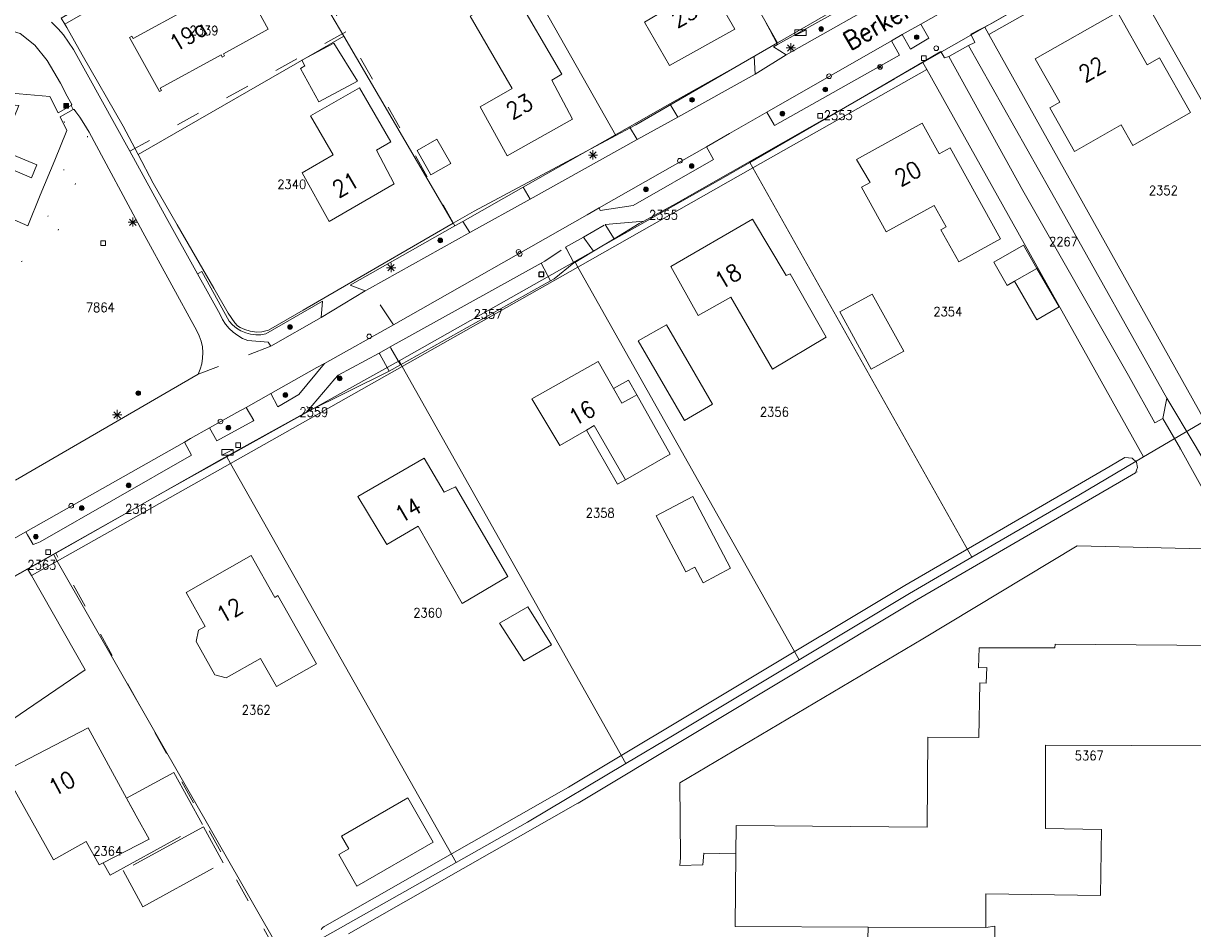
# Model space of a CAD drawing. Header units: metres. Extents: x 3 to 114181, y 112716 to 476231.
# Tile 43 of 90: x 112622 to 112748, y 475339 to 475437. Entities that reach past the tile are written whole.
import ezdxf
from ezdxf.enums import TextEntityAlignment as Align

# ---------------------------------------------------------------- set-up
doc = ezdxf.new("R2010")
doc.units = ezdxf.units.M
doc.header["$MEASUREMENT"] = 0
for name, pattern in [('DGN Style 1', [5.201608, 0.008655, -5.192953]), ('DGN Style 3', [12.11689, 8.654921, -3.461969]), ('DGN Style 5', [6.058445, 2.596476, -3.461969])]:
    doc.linetypes.add(name, pattern=pattern)
for name, color, linetype, lineweight in [('Cultuurscheiding BGT', 3, 'DGN Style 1', 0), ('Functie scheiding OTD BGT', 7, 'DGN Style 5', 0), ('Functie scheiding WGD BGT', 7, 'DGN Style 5', 0), ('Kadasterperceelnummers', 14, 'Continuous', 0), ('Kadasterpercelen', 14, 'Continuous', 13), ('Kant algemeen verharding BGT', 7, 'Continuous', 0), ('Kant water BGT', 4, 'Continuous', 0), ('Luifel H1 BGT', 1, 'DGN Style 3', 13), ('Onbegroeid terreindeel BGT', 7, 'Continuous', 0), ('Pand BGT', 7, 'Continuous', 13), ('Symbool Boom BGT', 3, 'Continuous', 0), ('Symbool Brandkraan BGT', 1, 'Continuous', 0), ('Symbool Inspectieput BGT', 5, 'Continuous', 0), ('Symbool Kast BGT', 7, 'Continuous', 0), ('Symbool Kolk BGT', 5, 'Continuous', 0), ('Symbool Lichtmast BGT', 7, 'Continuous', 0), ('Symbool Paal - Steen BGT', 7, 'Continuous', 0), ('Symbool Verklikker Transportleiding BGT', 5, 'Continuous', 0), ('Symbool Waterleidingput BGT', 5, 'Continuous', 0), ('Tekst Nummeraanduidingsreeks BGT', 7, 'Continuous', 0), ('Tekst ORL Straatnaam BGT', 3, 'Continuous', 0)]:
    doc.layers.add(name, color=color, linetype=linetype, lineweight=lineweight)
doc.styles.add('Style-STANDARD', font='STANDARD.shx')

# ---------------------------------------------------------------- blocks, each defined once
blk = doc.blocks.new('CELQ31')
at = {"layer": 'Symbool Verklikker Transportleiding BGT'}
for p, q in [((0, 0), (-0.025, 0.05)), ((-0.025, 0), (0.025, 0)), ((0, 0), (0.025, 0.05))]:
    blk.add_line(p, q, dxfattribs=at)
blk = doc.blocks.new('CELQ70')
at = {"layer": 'Symbool Kast BGT'}
for p, q in [((-0.062, 0.031), (0.062, 0.031)), ((-0.062, -0.031), (-0.062, 0.031)), ((-0.062, -0.031), (0.062, 0.031)), ((0.062, -0.031), (0.062, 0.031)), ((-0.062, -0.031), (0.062, -0.031))]:
    blk.add_line(p, q, dxfattribs=at)
blk = doc.blocks.new('CELQ21')
at = {"layer": 'Symbool Lichtmast BGT'}
for p, q in [((-0.05, 0), (0.05, 0)), ((0.035, -0.034), (-0.035, 0.034)), ((0.035, 0.034), (-0.035, -0.034)), ((0, 0.053), (0, -0.047))]:
    blk.add_line(p, q, dxfattribs=at)
blk = doc.blocks.new('CELQ42')
at = {"layer": 'Symbool Brandkraan BGT'}
for p, q in [((-0.021, 0.021), (0.021, -0.021)), ((-0.021, -0.021), (0.021, 0.021))]:
    blk.add_line(p, q, dxfattribs=at)
blk.add_circle((0, 0), 0.025, dxfattribs=at)
blk = doc.blocks.new('CELQ72')
at = {"layer": 'Symbool Inspectieput BGT', "flags": 128}
blk.add_lwpolyline([(0.025, 0.025), (-0.025, 0.025), (-0.025, -0.025), (0.025, -0.025)], close=True, dxfattribs=at)
blk = doc.blocks.new('CELQ24_1')
at = {"layer": 'Symbool Kolk BGT'}
blk.add_circle((0, 0), 0.025, dxfattribs=at)
blk = doc.blocks.new('CELQ24_2')
at = {"layer": 'Symbool Waterleidingput BGT'}
blk.add_circle((0, 0), 0.025, dxfattribs=at)
blk = doc.blocks.new('CELA07')
at = {"layer": 'Symbool Boom BGT'}
for radius in [0.025, 0.018, 0.011, 0.00407]:
    blk.add_circle((0, 0), radius, dxfattribs=at)
blk = doc.blocks.new('CELQ20')
at = {"layer": 'Symbool Paal - Steen BGT', "flags": 128}
for points in [[(-0.025, -0.025), (-0.025, 0.025), (0.025, 0.025), (0.025, -0.025)], [(-0.018, -0.018), (-0.018, 0.018), (0.018, 0.018), (0.018, -0.018)], [(-0.011, -0.011), (-0.011, 0.011), (0.011, 0.011), (0.011, -0.011)], [(-0.004, -0.004), (-0.004, 0.004), (0.004, 0.004), (0.004, -0.004)]]:
    blk.add_lwpolyline(points, close=True, dxfattribs=at)

msp = doc.modelspace()

# ---------------------------------------------------------------- linework, layer by layer
at = {"layer": 'Cultuurscheiding BGT', "flags": 128}
for points in [[(112620.25, 475410.31), (112618.02, 475409.6), (112615.63, 475409.18), (112613.19, 475408.79), (112611.39, 475408.81), (112609.65, 475408.91), (112606.96, 475408.93), (112603.68, 475409.11), (112602.96, 475410.06), (112603.42, 475411.16), (112606.43, 475410.54), (112608.24, 475410.29), (112609.59, 475410.13), (112610.88, 475409.94), (112612.79, 475409.99), (112615.13, 475410.39), (112617.38, 475410.74), (112619.36, 475411.4), (112620.91, 475412.25), (112621.76, 475412.86), (112622.48, 475413.58), (112623.14, 475414.25), (112623.89, 475415.12), (112624.43, 475415.86), (112624.69, 475416.46), (112625.07, 475417.33), (112625.36, 475418.26), (112625.82, 475419.44), (112626.05, 475420.31), (112626.34, 475421.46), (112626.55, 475422.64), (112626.66, 475423.6), (112626.74, 475424.73), (112626.54, 475425.63), (112626, 475426.8), (112627.4, 475427.39), (112628, 475426.42), (112628.46, 475425.54), (112628.78, 475424.77), (112628.81, 475424.1), (112628.74, 475423.46), (112628.46, 475422.58), (112627.93, 475420.93), (112627.14, 475418.5), (112626.45, 475416.31), (112626.09, 475415.28), (112625.23, 475413.99), (112624.51, 475413.14), (112623.74, 475412.46), (112622.38, 475411.59), (112620.25, 475410.31)], [(112746.78, 475390.93), (112741.91, 475388.35)]]:
    msp.add_lwpolyline(points, dxfattribs=at)
at = {"layer": 'Functie scheiding OTD BGT', "flags": 128}
for points in [[(112703.26, 475434.57), (112702.43, 475436.15), (112682.32, 475472.14)], [(112648.17, 475449.93), (112648.84, 475449.92), (112656.68, 475435.95)], [(112656.68, 475435.95), (112633.34, 475423.04)], [(112668.43, 475414.99), (112659.73, 475430.5), (112656.68, 475435.95)], [(112649.08, 475336.85), (112641.41, 475350.62), (112638.58, 475355.7), (112625.36, 475379.68)]]:
    msp.add_lwpolyline(points, dxfattribs=at)
at = {"layer": 'Functie scheiding WGD BGT', "flags": 128}
for points in [[(112682.34, 475413.76), (112684.68, 475415.15)], [(112677.74, 475410.97), (112678.15, 475411.2), (112680.39, 475412.7)], [(112661.83, 475404.32), (112659.22, 475408.25)], [(112640.58, 475403.67), (112640.85, 475403.12), (112641.05, 475402.54)], [(112648.58, 475402), (112640.72, 475398.97)], [(112660.28, 475401.27), (112661.44, 475401.94)]]:
    msp.add_lwpolyline(points, dxfattribs=at)
at = {"layer": 'Kadasterpercelen', "linetype": 'Continuous', "flags": 128}
for points in [[(112650.31, 475487.37), (112667.8, 475497.25), (112682.58, 475471.22), (112682.77, 475470.9), (112703.28, 475434.76), (112699.35, 475432.49), (112687.98, 475425.89), (112685.82, 475424.74), (112661.62, 475467.44)], [(112682.58, 475471.22), (112700.17, 475481.16), (112720.91, 475444.94), (112718.12, 475443.34), (112703.28, 475434.76), (112682.77, 475470.9)], [(112668.27, 475415.27), (112670.54, 475416.59), (112685.82, 475424.74), (112661.62, 475467.44), (112652.91, 475462.32), (112651.23, 475461.02), (112649.26, 475458.61), (112648.52, 475457.32), (112648.13, 475455.75), (112647.84, 475454.02), (112647.85, 475452.5), (112648, 475450.9), (112648.43, 475449.42), (112651.79, 475443.43), (112656.46, 475435.46)], [(112784.99, 475414.56), (112763.87, 475402.39), (112740.43, 475443.78), (112761.72, 475455.84)], [(112625.93, 475437.4), (112648.01, 475450.19), (112648.43, 475449.42), (112626.32, 475436.78)], [(112626.32, 475436.78), (112648.43, 475449.42), (112651.79, 475443.43), (112656.46, 475435.46), (112634.24, 475422.71), (112632.64, 475425.75), (112628.2, 475433.44), (112626.55, 475436.4)], [(112739.95, 475444.62), (112728.4, 475438.02), (112725.63, 475436.43), (112726.07, 475435.65), (112740.43, 475443.78)], [(112749.4, 475393.95), (112726.07, 475435.65), (112740.43, 475443.78), (112763.87, 475402.39), (112758.13, 475399.09)], [(112742.79, 475390.05), (112749.4, 475393.95), (112726.07, 475435.65), (112725.63, 475436.43), (112718.96, 475432.63), (112719.38, 475431.87)], [(112668.27, 475415.27), (112655.85, 475408.09), (112652.08, 475405.91), (112648.33, 475403.74), (112647.62, 475403.54), (112647.06, 475403.51), (112646.36, 475403.62), (112645.78, 475403.81), (112645.26, 475404.04), (112644.97, 475404.22), (112644.68, 475404.51), (112643.96, 475405.57), (112642.41, 475408.26), (112638.48, 475415.09), (112635.89, 475419.59), (112634.24, 475422.71), (112656.46, 475435.46)], [(112718.96, 475432.63), (112715.89, 475430.88), (112700.28, 475421.82), (112700.6, 475421.24), (112719.38, 475431.87)], [(112742.79, 475390.05), (112719.38, 475431.87), (112700.6, 475421.24), (112724.24, 475379.22), (112735.78, 475385.92)], [(112700.6, 475421.24), (112700.28, 475421.82), (112697.15, 475420.04), (112681.39, 475411.15), (112681.72, 475410.55)], [(112724.24, 475379.22), (112700.6, 475421.24), (112681.72, 475410.55), (112705.59, 475368.16), (112717.53, 475375.33)], [(112681.72, 475410.55), (112681.39, 475411.15), (112662.42, 475400.43), (112662.76, 475399.82)], [(112705.59, 475368.16), (112681.72, 475410.55), (112662.76, 475399.82), (112686.91, 475356.98), (112692.11, 475360.07)], [(112662.76, 475399.82), (112662.42, 475400.43), (112643.81, 475390.06), (112644.21, 475389.34), (112653.13, 475394.37)], [(112686.91, 475356.98), (112662.76, 475399.82), (112653.13, 475394.37), (112644.21, 475389.34), (112668.59, 475346.29), (112676.27, 475350.63)], [(112643.81, 475390.06), (112637.83, 475386.73), (112625.1, 475379.55), (112625.52, 475378.82), (112644.21, 475389.34)], [(112668.59, 475346.29), (112644.21, 475389.34), (112625.52, 475378.82), (112649.88, 475336.24), (112652.77, 475337.92), (112653.05, 475337.51)], [(112625.1, 475379.55), (112622.31, 475377.97), (112622.73, 475377.24), (112625.52, 475378.82)], [(112622.73, 475377.24), (112628.55, 475367.07), (112615.13, 475357.97), (112612.19, 475350.7), (112613.31, 475343.25), (112616.39, 475337.37), (112620.64, 475331.31), (112624.7, 475325.23), (112629.69, 475328.17), (112631.25, 475325.47), (112649.88, 475336.24), (112625.52, 475378.82)]]:
    msp.add_lwpolyline(points, close=True, dxfattribs=at)
for points in [[(112718.12, 475443.34), (112703.28, 475434.76), (112699.35, 475432.49), (112687.98, 475425.89), (112685.82, 475424.74), (112670.54, 475416.59), (112668.27, 475415.27), (112655.85, 475408.09), (112652.08, 475405.91), (112648.33, 475403.74), (112647.62, 475403.54), (112647.06, 475403.51), (112646.36, 475403.62), (112645.78, 475403.81), (112645.26, 475404.04), (112644.97, 475404.22), (112644.68, 475404.51), (112643.96, 475405.57), (112642.41, 475408.26), (112638.48, 475415.09), (112635.89, 475419.59), (112634.24, 475422.71), (112632.64, 475425.75), (112628.2, 475433.44), (112626.55, 475436.4), (112626.32, 475436.78), (112625.93, 475437.4)], [(112609.04, 475370.48), (112622.31, 475377.97), (112625.1, 475379.55), (112637.83, 475386.73), (112643.81, 475390.06), (112662.42, 475400.43), (112681.39, 475411.15), (112697.15, 475420.04), (112700.28, 475421.82), (112715.89, 475430.88), (112718.96, 475432.63), (112725.63, 475436.43), (112728.4, 475438.02)], [(112749.4, 475393.95), (112742.79, 475390.05), (112735.78, 475385.92), (112724.24, 475379.22), (112717.53, 475375.33), (112705.59, 475368.16), (112692.11, 475360.07), (112686.91, 475356.98), (112676.27, 475350.63), (112668.59, 475346.29), (112653.05, 475337.51), (112657.05, 475331.77), (112675.2, 475305.64), (112680.95, 475297.36), (112696.27, 475305.99), (112716.72, 475318.13), (112732.72, 475327.64), (112753.48, 475339.18)], [(112615.13, 475357.97), (112628.55, 475367.07), (112622.73, 475377.24), (112622.31, 475377.97), (112609.04, 475370.48)]]:
    msp.add_lwpolyline(points, dxfattribs=at)
at = {"layer": 'Kant algemeen verharding BGT', "flags": 128}
for points in [[(112684.68, 475415.15), (112688.82, 475415.51), (112692.27, 475417.38), (112712.67, 475428.99), (112720.88, 475433.8), (112721.3, 475433.13), (112721.76, 475433.29), (112723.88, 475434.45), (112724.56, 475434.8), (112724.12, 475435.7), (112726.29, 475436.81), (112745.54, 475447.81), (112760.9, 475456.28), (112781.05, 475467.88), (112782.59, 475468.83)], [(112703.26, 475434.57), (112715.35, 475441.31), (112715.85, 475441.46), (112716.43, 475440.36)], [(112716.34, 475440.31), (112704.22, 475433.44), (112700.84, 475431.36), (112692.51, 475426.73), (112688.12, 475424.3), (112676.57, 475417.89), (112670.04, 475414.26), (112659.22, 475408.25)], [(112722.23, 475438.75), (112718.73, 475436.78), (112719.59, 475435.24), (112717.61, 475434.08), (112716.74, 475435.64), (112715.58, 475434.97), (112716.45, 475433.42), (112702.93, 475425.82), (112702.89, 475425.89), (112702.1, 475427.25), (112698.1, 475424.96), (112695.59, 475423.52), (112696.37, 475422.15), (112687.68, 475417.19), (112684.11, 475416.64), (112684, 475416.93), (112682.72, 475416.2), (112661.83, 475404.32)], [(112626.6, 475429.01), (112625.86, 475430.39), (112624.42, 475432.86), (112623.11, 475434.49), (112621.53, 475435.74), (112619.87, 475436.25), (112618.2, 475436.38), (112616.44, 475436.02), (112613.82, 475435.03), (112611.65, 475433.81), (112609.84, 475432.75), (112609.95, 475432.56), (112611.23, 475430.28), (112621.41, 475429.23), (112624.71, 475428.97), (112625.6, 475427.2), (112627.02, 475427.98), (112627.08, 475428.1), (112626.6, 475429.01)], [(112648.58, 475402), (112648.28, 475402.44), (112646.09, 475402.61), (112645.53, 475402.85), (112645.01, 475403.16), (112644.52, 475403.52), (112644.08, 475403.93), (112643.69, 475404.4), (112643.36, 475404.9), (112643.09, 475405.44), (112640.65, 475409.82), (112637.28, 475415.9), (112633.34, 475423.04), (112627.27, 475434.04), (112626.21, 475435.62), (112625.61, 475436.27), (112624.88, 475436.99)], [(112716.74, 475435.64), (112718.73, 475436.78)], [(112702.1, 475427.25), (112715.58, 475434.97)], [(112704.22, 475433.44), (112702.83, 475434.33), (112703.26, 475434.57)], [(112721.76, 475433.29), (112729.75, 475418.82), (112741.15, 475398.83), (112743.99, 475393.73), (112744.85, 475394.19), (112745.3, 475396.4), (112733.96, 475416.62), (112723.88, 475434.45)], [(112691.66, 475428.15), (112700.73, 475433.28), (112700.84, 475431.36)], [(112617.47, 475418.54), (112612.24, 475420.82), (112608.61, 475412.35), (112604.24, 475412.86), (112602.66, 475415.1), (112602.95, 475415.28), (112605.42, 475420.97), (112608.37, 475427.86), (112610.53, 475429.01), (112621.38, 475428), (112619.44, 475423.21), (112623.3, 475421.58), (112622.73, 475420.19), (112618.85, 475421.85), (112617.47, 475418.54)], [(112627.94, 475426.72), (112627.53, 475427.29), (112627.34, 475427.54), (112627.23, 475427.54), (112625.82, 475426.78), (112626.55, 475425.27), (112625.24, 475422.1), (112623.66, 475418.3), (112622.35, 475415.01), (112613.19, 475418.98)], [(112627.02, 475427.98), (112627.23, 475427.54)], [(112692.51, 475426.73), (112691.66, 475428.15)], [(112621, 475387.56), (112640.72, 475398.97), (112640.95, 475399.53), (112641.12, 475400.12), (112641.21, 475400.72), (112641.23, 475401.33), (112641.18, 475401.94), (112641.05, 475402.54), (112640.85, 475403.12), (112640.58, 475403.67), (112634.77, 475414.3), (112628.97, 475425.12), (112628.38, 475426.03), (112627.94, 475426.72)], [(112675.8, 475419.16), (112687.29, 475425.67)], [(112687.29, 475425.67), (112688.12, 475424.3)], [(112684, 475416.93), (112695.59, 475423.52)], [(112676.57, 475417.89), (112675.8, 475419.16)], [(112658.74, 475407.98), (112657.14, 475408.6), (112668.43, 475414.99)], [(112668.43, 475414.99), (112669.3, 475415.48)], [(112669.3, 475415.48), (112670.04, 475414.26)], [(112682.34, 475413.76), (112682.47, 475413.57), (112683.39, 475412.25), (112685.64, 475413.61), (112684.86, 475414.87), (112684.68, 475415.15)], [(112688.82, 475415.51), (112688.35, 475415.25), (112685.64, 475413.61)], [(112680.39, 475412.7), (112682.34, 475413.76)], [(112677.74, 475410.97), (112678.78, 475409.07), (112679.15, 475409.28), (112681.29, 475410.99), (112680.49, 475412.5), (112680.39, 475412.7)], [(112683.39, 475412.25), (112682.23, 475411.55), (112681.39, 475411.04), (112681.29, 475410.99)], [(112661.44, 475401.94), (112677.74, 475410.97)], [(112640.65, 475409.82), (112641.11, 475410.08), (112644.06, 475404.71), (112644.44, 475404.31), (112644.87, 475403.96), (112645.34, 475403.67), (112645.86, 475403.45), (112646.39, 475403.31), (112646.94, 475403.24), (112647.49, 475403.25), (112648.04, 475403.33), (112654.14, 475406.87), (112654, 475405.09)], [(112678.78, 475409.07), (112662.57, 475400.01)], [(112659.22, 475408.25), (112658.74, 475407.98), (112654, 475405.09), (112648.58, 475402)], [(112570.98, 475352.95), (112575.76, 475355.67), (112576.44, 475356.06), (112579.96, 475358.06), (112580.2, 475358.2), (112601.09, 475370.07), (112601.98, 475370.58), (112604.24, 475371.85), (112604.59, 475372.05), (112606.33, 475373.03), (112609.75, 475374.97), (112622.13, 475381.97), (112639.25, 475391.65), (112639.92, 475392.03), (112641.96, 475393.18), (112644.91, 475394.84), (112645.9, 475395.4), (112648.57, 475396.89), (112653.55, 475399.69), (112654.38, 475400.15), (112661.83, 475404.32)], [(112572.79, 475349.78), (112608.43, 475370.17), (112608.48, 475370.23), (112610.85, 475373.26), (112618.01, 475377.34), (112617.81, 475377.72), (112619.5, 475378.7), (112619.79, 475378.2), (112620.52, 475376.93), (112620.65, 475377), (112625.36, 475379.68), (112643.26, 475389.81), (112652.41, 475394.89), (112655.5, 475398.47), (112655.85, 475398.89), (112660.28, 475401.27)], [(112660.28, 475401.27), (112660.34, 475401.16), (112661.34, 475399.3), (112662.57, 475400.01), (112661.51, 475401.81), (112661.44, 475401.94)], [(112654.38, 475400.15), (112651.58, 475396.78), (112649.34, 475395.45), (112648.57, 475396.89)], [(112661.34, 475399.3), (112652.41, 475394.89)], [(112752.32, 475379.79), (112752.04, 475383.08), (112751.73, 475384.87), (112751.06, 475386.7), (112748.34, 475391.28), (112745.3, 475396.4)], [(112645.9, 475395.4), (112646.74, 475393.99), (112646.62, 475393.92), (112642.76, 475391.78), (112641.96, 475393.18)], [(112744.85, 475394.19), (112746.78, 475390.93)], [(112639.25, 475391.65), (112640.01, 475390.23), (112623.68, 475380.88), (112623.3, 475380.73), (112622.93, 475380.59), (112622.32, 475381.65), (112622.13, 475381.97)], [(112698.77, 475347.21), (112695.3, 475347.3), (112695.22, 475346.04), (112692.72, 475345.95), (112692.79, 475346.77), (112692.71, 475354.88), (112718.97, 475370.43), (112735.62, 475380.47), (112750.71, 475380.09), (112750.38, 475384.15), (112750.09, 475384.94), (112746.78, 475390.93)]]:
    msp.add_lwpolyline(points, dxfattribs=at)
at = {"layer": 'Kant water BGT', "flags": 128}
for points in [[(112741.91, 475388.35), (112742.14, 475388.9), (112742.01, 475389.49), (112741.54, 475389.91), (112740.76, 475390), (112739.17, 475389.04), (112717.02, 475376.18), (112680.72, 475354.41), (112654.39, 475339.41), (112654.33, 475339.37), (112654.28, 475339.33), (112654.23, 475339.29), (112654.18, 475339.25), (112654.13, 475339.2), (112654.09, 475339.15), (112654.05, 475339.1), (112654.02, 475339.04)], [(112741.91, 475388.35), (112740.19, 475387.33), (112718.05, 475374.47), (112681.74, 475352.69), (112681.72, 475352.68), (112656.96, 475338.57)]]:
    msp.add_lwpolyline(points, dxfattribs=at)
at = {"layer": 'Luifel H1 BGT', "flags": 128}
for points in [[(112731.27, 475410.4), (112728.86, 475409.01)], [(112731.25, 475404.86), (112733.66, 475406.26), (112731.27, 475410.4)], [(112728.86, 475409.01), (112731.25, 475404.86)], [(112687.18, 475398.35), (112685.57, 475397.43)], [(112688.08, 475396.76), (112687.18, 475398.35)], [(112685.57, 475397.43), (112686.46, 475395.85)], [(112686.46, 475395.85), (112687.59, 475396.48)], [(112687.59, 475396.48), (112688.08, 475396.76)], [(112683.49, 475393.44), (112682.65, 475392.96)], [(112686.85, 475387.6), (112683.49, 475393.44)], [(112682.65, 475392.96), (112685.99, 475387.1)], [(112685.99, 475387.1), (112686.85, 475387.6)], [(112638.11, 475356), (112633.01, 475353.21), (112633.97, 475351.47)], [(112641.18, 475350.38), (112638.11, 475356)], [(112631.22, 475344.93), (112641.18, 475350.38)], [(112633.97, 475351.47), (112634.05, 475351.32)], [(112634.05, 475351.32), (112635.44, 475348.78)], [(112641.32, 475350.14), (112632.65, 475345.4)], [(112643.44, 475346.25), (112641.32, 475350.14)], [(112635.44, 475348.78), (112630.49, 475346.26)], [(112630.49, 475346.26), (112631.22, 475344.93)], [(112632.65, 475345.4), (112634.77, 475341.51)], [(112634.77, 475341.51), (112643.44, 475346.25)]]:
    msp.add_lwpolyline(points, dxfattribs=at)
at = {"layer": 'Onbegroeid terreindeel BGT', "flags": 128}
for points in [[(112687.29, 475425.67), (112691.66, 475428.15)], [(112675.8, 475419.16), (112669.3, 475415.48)], [(112725.74, 475339.25), (112726.71, 475339.42), (112726.71, 475331.75), (112712.78, 475327.16)], [(112713.02, 475338.03), (112713.05, 475339.3)]]:
    msp.add_lwpolyline(points, dxfattribs=at)
at = {"layer": 'Pand BGT', "flags": 128}
for points in [[(112690.2, 475439.83), (112691.1, 475438.27), (112688.9, 475436.99), (112691.62, 475432.31), (112698.67, 475436.23), (112696.05, 475440.82), (112697.21, 475441.48), (112693.18, 475448.56), (112688.48, 475445.89), (112690.82, 475441.79), (112690.2, 475439.83)], [(112638.68, 475440.55), (112639.79, 475438.54), (112633.7, 475435.2), (112633.56, 475435.46), (112633.33, 475435.34), (112636.54, 475429.48), (112636.77, 475429.61), (112636.64, 475429.86), (112643.2, 475433.45), (112643.33, 475433.2), (112643.58, 475433.34), (112643.45, 475433.58), (112648.29, 475436.24), (112645.34, 475441.61), (112644.42, 475441.11), (112643.33, 475443.1), (112643.09, 475442.97), (112643.24, 475442.71), (112639.05, 475440.41), (112638.91, 475440.68), (112638.68, 475440.55)], [(112679.98, 475431.35), (112674.76, 475440.33), (112670.09, 475437.61), (112674.62, 475429.83), (112671.18, 475427.83), (112674.09, 475422.54), (112681.12, 475426.51), (112678.92, 475430.73), (112679.98, 475431.35)], [(112739.96, 475438.05), (112731.08, 475433.01), (112733.74, 475428.34), (112732.67, 475427.74), (112735.34, 475423.03), (112740.36, 475425.89), (112741.61, 475423.68), (112747.86, 475427.23), (112744.5, 475433.14), (112743.17, 475432.39), (112739.96, 475438.05)], [(112657.93, 475430.63), (112655.36, 475434.72), (112651.93, 475432.87), (112652.24, 475432.27), (112651.79, 475431.97), (112653.75, 475428.39), (112657.93, 475430.63)], [(112654.87, 475415.47), (112661.9, 475419.53), (112659.99, 475423.16), (112661.52, 475424.05), (112658.15, 475429.89), (112652.84, 475426.88), (112655.29, 475422.67), (112651.96, 475420.73), (112654.87, 475415.47)], [(112720.91, 475414.57), (112722.83, 475411.1), (112727.34, 475413.59), (112721.91, 475423.43), (112720.72, 475422.77), (112718.9, 475426.08), (112711.8, 475422.17), (112713.26, 475419.69), (112712.32, 475419.17), (112714.98, 475414.34), (112720.19, 475417.21), (112721.48, 475414.88), (112720.91, 475414.57)], [(112664.36, 475423.13), (112665.85, 475420.5), (112667.99, 475421.71), (112666.5, 475424.34), (112664.36, 475423.13)], [(112694.72, 475405.33), (112698.24, 475407.29), (112702.74, 475399.51), (112708.53, 475402.99), (112704.64, 475409.83), (112704.2, 475409.64), (112700.56, 475415.73), (112691.74, 475410.6), (112694.72, 475405.33)], [(112729.81, 475412.92), (112726.61, 475411.07), (112728.07, 475408.55), (112728.86, 475409.01), (112731.27, 475410.4), (112729.81, 475412.92)], [(112713.38, 475399.53), (112716.9, 475401.47), (112713.49, 475407.64), (112709.98, 475405.7), (112713.38, 475399.53)], [(112693.21, 475393.97), (112696.25, 475395.76), (112695.31, 475397.37), (112693.98, 475399.66), (112691.27, 475404.33), (112688.21, 475402.6), (112693.21, 475393.97)], [(112683.9, 475400.37), (112676.76, 475396.33), (112679.77, 475391.3), (112682.65, 475392.96), (112683.49, 475393.44), (112686.85, 475387.6), (112691.68, 475390.37), (112688.08, 475396.76), (112687.59, 475396.48), (112686.46, 475395.85), (112685.57, 475397.43), (112683.9, 475400.37)], [(112665.13, 475389.92), (112657.95, 475385.8), (112661.1, 475380.62), (112664.49, 475382.58), (112669.21, 475374.24), (112674.15, 475377.15), (112668.51, 475386.81), (112667.3, 475386.25), (112665.13, 475389.92)], [(112694.35, 475378.17), (112695.25, 475376.48), (112698.21, 475378.05), (112694.11, 475385.79), (112690.17, 475383.7), (112693.38, 475377.65), (112694.35, 475378.17)], [(112640.78, 475371.34), (112640.5, 475370.14), (112642.54, 475366.55), (112643.74, 475366.2), (112647.45, 475368.31), (112649.18, 475365.26), (112653.51, 475367.73), (112649.34, 475375.08), (112649, 475374.88), (112646.44, 475379.4), (112639.42, 475375.41), (112641.5, 475371.74), (112640.78, 475371.34)], [(112698.77, 475347.21), (112698.81, 475350.27), (112719.43, 475350.09), (112719.48, 475359.8), (112725, 475359.78), (112725.09, 475365.66), (112725.8, 475365.63), (112725.88, 475367.31), (112724.97, 475367.3), (112725.04, 475369.46), (112733.22, 475369.46), (112733.23, 475369.83), (112759.49, 475369.63), (112759.56, 475377.52)], [(112675.89, 475368.03), (112678.86, 475369.78), (112676.31, 475373.86), (112673.25, 475372.1), (112675.89, 475368.03)], [(112766.68, 475362.96), (112760, 475363.09), (112760, 475358.83), (112732.18, 475358.95), (112732.2, 475349.94), (112738.23, 475349.85), (112738.14, 475342.71), (112725.76, 475342.88), (112725.74, 475339.25)], [(112625.1, 475346.55), (112628.65, 475348.56), (112630.06, 475346.04), (112630.49, 475346.26), (112635.44, 475348.78), (112634.05, 475351.32), (112633.01, 475353.21), (112628.85, 475360.82), (112619.8, 475356.11), (112625.1, 475346.55)], [(112655.9, 475347.14), (112657.86, 475343.73), (112666.1, 475348.49), (112663.35, 475353.26), (112656.21, 475349.13), (112656.99, 475347.77), (112655.9, 475347.14)], [(112713.05, 475339.3), (112698.68, 475339.36), (112698.77, 475347.21)], [(112713.05, 475339.3), (112725.74, 475339.25)]]:
    msp.add_lwpolyline(points, dxfattribs=at)

# ---------------------------------------------------------------- block references
at = {"layer": 'Symbool Boom BGT', "xscale": 10, "yscale": 10, "zscale": 10}
for p in [(112707.98, 475436.25), (112718.29, 475435.36), (112708.42, 475429.71), (112694.04, 475428.6), (112703.8, 475427.11), (112694, 475421.45), (112689.06, 475418.93), (112666.86, 475413.42), (112650.65, 475404.08), (112656.01, 475398.53), (112634.26, 475396.94), (112650.15, 475396.73), (112644, 475393.2), (112633.22, 475386.98), (112628.16, 475384.53), (112623.21, 475381.44)]:
    msp.add_blockref('CELA07', p, dxfattribs=at)
at = {"layer": 'Symbool Brandkraan BGT', "xscale": 10, "yscale": 10, "zscale": 10}
msp.add_blockref('CELQ42', (112714.34, 475432.15), dxfattribs=at)
at = {"layer": 'Symbool Inspectieput BGT', "xscale": 10, "yscale": 10, "zscale": 10}
for p in [(112719.06, 475433.1), (112707.88, 475426.87), (112630.47, 475413.13), (112677.75, 475409.74), (112677.78, 475409.78), (112645.04, 475391.34), (112624.54, 475379.76)]:
    msp.add_blockref('CELQ72', p, dxfattribs=at)
at = {"layer": 'Symbool Kast BGT', "xscale": 10, "yscale": 10, "zscale": 10}
for p in [(112705.74, 475435.84), (112643.9, 475390.55)]:
    msp.add_blockref('CELQ70', p, dxfattribs=at)
at = {"layer": 'Symbool Kolk BGT', "xscale": 10, "yscale": 10, "zscale": 10}
for p in [(112708.84, 475431.14), (112692.73, 475422.02), (112675.31, 475412.19), (112675.45, 475411.96), (112659.19, 475403.07), (112643.13, 475393.88), (112627.03, 475384.78)]:
    msp.add_blockref('CELQ24_1', p, dxfattribs=at)
at = {"layer": 'Symbool Lichtmast BGT', "xscale": 10, "yscale": 10, "zscale": 10}
for p in [(112704.71, 475434.2), (112683.35, 475422.63), (112633.68, 475415.38), (112661.55, 475410.48), (112631.99, 475394.59)]:
    msp.add_blockref('CELQ21', p, dxfattribs=at)
at = {"layer": 'Symbool Paal - Steen BGT', "xscale": 10, "yscale": 10, "zscale": 10}
msp.add_blockref('CELQ20', (112626.48, 475427.95), dxfattribs=at)
at = {"layer": 'Symbool Verklikker Transportleiding BGT', "xscale": 10, "yscale": 10, "zscale": 10}
msp.add_blockref('CELQ31', (112652.72, 475395.03), dxfattribs=at)
at = {"layer": 'Symbool Waterleidingput BGT', "xscale": 10, "yscale": 10, "zscale": 10}
msp.add_blockref('CELQ24_2', (112720.4, 475434.16), dxfattribs=at)

# ---------------------------------------------------------------- texts
at = {"layer": 'Kadasterperceelnummers', "linetype": 'Continuous', "lineweight": 0, "style": 'Style-STANDARD'}
for s, p in [('2339', (112641.36, 475436.07)), ('2353', (112709.83, 475426.93)), ('2340', (112650.83, 475419.48)), ('2352', (112744.92, 475418.82)), ('2355', (112690.95, 475416.18)), ('2267', (112734.14, 475413.29)), ('7864', (112630.17, 475406.19)), ('2357', (112672.02, 475405.48)), ('2354', (112721.65, 475405.73)), ('2359', (112653.22, 475394.89)), ('2356', (112702.93, 475394.91)), ('2361', (112634.41, 475384.44)), ('2358', (112684.13, 475384.01)), ('2363', (112623.86, 475378.4)), ('2360', (112665.51, 475373.24)), ('2362', (112647, 475362.75)), ('5367', (112736.92, 475357.82)), ('2364', (112630.97, 475347.52))]:
    msp.add_text(s, height=1, dxfattribs=at).set_placement(p, align=Align.MIDDLE_CENTER)
at = {"layer": 'Tekst Nummeraanduidingsreeks BGT', "linetype": 'Continuous', "lineweight": 0, "style": 'Style-STANDARD'}
for s, rotation, p in [('25', 29.1, (112693.21, 475437.77)), ('19a', 30.9, (112639.63, 475435.53)), ('22', 29.6, (112737.21, 475431.89)), ('23', 29.4, (112675.41, 475427.88)), ('20', 28.9, (112717.34, 475420.65)), ('21', 30, (112656.64, 475419.44)), ('18', 30.2, (112697.91, 475409.56)), ('16', 29.5, (112682.16, 475394.79)), ('14', 29.8, (112663.39, 475384.31)), ('12', 29.6, (112644.12, 475373.48)), ('10', 27.5, (112626, 475354.83))]:
    msp.add_text(s, height=1.8, rotation=rotation, dxfattribs=at).set_placement(p, align=Align.MIDDLE_CENTER)
at = {"layer": 'Tekst ORL Straatnaam BGT', "linetype": 'Continuous', "lineweight": 0, "style": 'Style-STANDARD'}
msp.add_text('Berkenlaan', height=2, rotation=29.8728, dxfattribs=at).set_placement((112710.63, 475434.73), align=Align.MIDDLE_LEFT)

doc.saveas('drawing.dxf')
